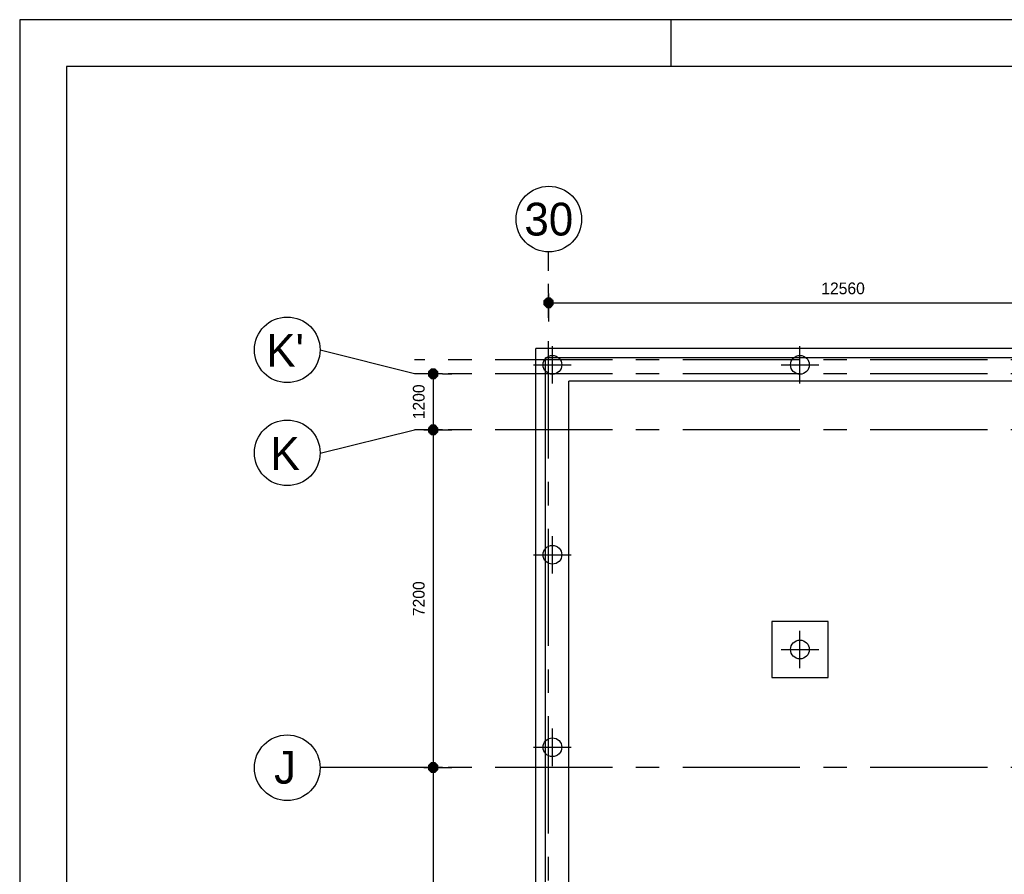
# Model space of a CAD drawing. Extents: x 9010 to 343255, y 15280 to 659207.
# Tile 12 of 76: x 9010 to 30013, y 81149 to 99380. Entities that reach past the tile are written whole.
import ezdxf
from ezdxf.enums import TextEntityAlignment as Align

# ---------------------------------------------------------------- set-up
doc = ezdxf.new("R2010")
doc.units = 0
doc.header["$LTSCALE"] = 100
doc.linetypes.add('CENTER2', pattern=[11.25, 7.5, -1.25, 1.25, -1.25])
doc.linetypes.add('CENTERX2', pattern=[40, 25, -5, 5, -5])
doc.layers.get('0').update_dxf_attribs({"linetype": 'CONTINUOUS'})
doc.layers.get('DEFPOINTS').update_dxf_attribs({"linetype": 'CONTINUOUS'})
for name, color, linetype in [('00KAD025', 2, 'CONTINUOUS'), ('00KAD070', 5, 'CONTINUOUS'), ('19', 2, 'CONTINUOUS'), ('BL$2----', 7, 'CONTINUOUS'), ('BOUW', 8, 'CONTINUOUS'), ('PAAL_CONT', 1, 'CONTINUOUS'), ('PAAL_HART', 7, 'CONTINUOUS'), ('PAAL_TEKST', 2, 'CONTINUOUS'), ('STRAMIEN', 1, 'CENTER2')]:
    doc.layers.add(name, color=color, linetype=linetype)
doc.styles.add('2MM', font='STRUCT01.shx', dxfattribs={"height": 250})
doc.styles.add('5MM', font='STRUCT01.shx', dxfattribs={"height": 1000})
doc.styles.add('VAR', font='STRUCT01.shx')
doc.dimstyles.new('ASTR_NORM-200-2-0', dxfattribs={"dimscale": 200, "dimtxt": 2.5, "dimasz": 0.5, "dimexe": 1.25, "dimexo": 0.625, "dimgap": 0.9, "dimtad": 1, "dimdec": 0, "dimrnd": 1, "dimtxsty": '2MM', "dimblk": 'A-DIMDOT', "dimcen": 2.5, "dimse1": 1, "dimse2": 1, "dimclrt": 2, "dimazin": 3, "dimtfac": 1, "dimtdec": 4, "dimtix": 1, "dimtmove": 0, "dimatfit": 3, "dimtvp": 1, "dimtolj": 1, "dimtzin": 0})
doc.dimstyles.new('DIM_ORG', dxfattribs={"dimscale": 50, "dimtxt": 2.5, "dimasz": 0.5, "dimexe": 1.25, "dimexo": 0.625, "dimgap": 0.9, "dimtad": 1, "dimdec": 0, "dimrnd": 1, "dimtxsty": '2MM', "dimblk": 'A-DIMDOT', "dimcen": 2.5, "dimse1": 1, "dimse2": 1, "dimclrt": 2, "dimazin": 3, "dimtfac": 1, "dimtdec": 4, "dimtix": 1, "dimtmove": 0, "dimatfit": 3, "dimtvp": 1, "dimtolj": 1, "dimtzin": 0})

# ---------------------------------------------------------------- blocks, each defined once
blk = doc.blocks.new('A0-HOR')
at = {"layer": '00KAD025', "linetype": 'CONTINUOUS'}
for p, q in [((1189, 841), (0, 841)), ((0, 841), (0, 0)), ((139, 831), (139, 841))]:
    blk.add_line(p, q, dxfattribs=at)
at = {"layer": '00KAD070', "linetype": 'CONTINUOUS'}
for p, q in [((1179, 831), (10, 831)), ((10, 831), (10, 10))]:
    blk.add_line(p, q, dxfattribs=at)
blk = doc.blocks.new('K-PAAL8')
at = {"layer": 'PAAL_CONT'}
blk.add_circle((0, 0), 0.5, dxfattribs=at)
at = {"layer": 'PAAL_HART'}
for p, q in [((0, -1), (0, 1)), ((-1, 0), (1, 0))]:
    blk.add_line(p, q, dxfattribs=at)
at = {"layer": 'PAAL_TEKST', "style": 'VAR', "flags": 1}
for tag, p in [('AFHAKHOOGTE', (0.402, 0.516)), ('INHEINIVO', (0.402, 0.201)), ('LENGTE', (0.402, -0.114)), ('NUMMER', (0.402, -0.429))]:
    blk.add_attdef(tag, p, '', height=0.2, dxfattribs=at)
blk = doc.blocks.new('*X17')
at = {"color": 0}
for p, q in [((38.28, 21.2), (40, 21.2)), ((38.48, 21.4), (39.8, 21.4)), ((38.68, 21.6), (39.6, 21.6)), ((38.14, 21), (40.14, 21)), ((38.14, 20.8), (40.14, 20.8)), ((38.14, 20.6), (40.14, 20.6)), ((38.14, 20.4), (40.14, 20.4)), ((38.17, 20.2), (40.11, 20.2)), ((38.37, 20), (39.91, 20)), ((38.57, 19.8), (39.71, 19.8))]:
    blk.add_line(p, q, dxfattribs=at)
blk = doc.blocks.new('A-DIMDOT')
for p, q in [((0, 2), (0, 4)), ((0, -2), (0, 2)), ((0, -2), (0, -4))]:
    blk.add_line(p, q)
blk.add_lwpolyline([(-0.42, 0.99), (-1, 0.4), (-1, -0.43), (-0.42, -1.01), (0.41, -1.01), (1, -0.43), (1, 0.4), (0.41, 0.99)], close=True)
blk.add_blockref('*X17', (-39.14, -20.66))
blk = doc.blocks.new('*D28')
at = {"layer": '19', "color": 0}
blk.add_line((20393, 93342), (32753, 93342), dxfattribs=at)
at = {"layer": 'DEFPOINTS', "color": 0}
for p in [(20293, 94442), (32853, 94442), (32853, 93342)]:
    blk.add_point(p, dxfattribs=at)
at = {"layer": '19', "color": 0, "xscale": 100, "yscale": 100, "zscale": 100, "rotation": 180}
blk.add_blockref('A-DIMDOT', (20293, 93342), dxfattribs=at)
at = {"layer": '19', "color": 0, "xscale": 100, "yscale": 100, "zscale": 100}
blk.add_blockref('A-DIMDOT', (32853, 93342), dxfattribs=at)
at = {"layer": '19', "color": 2, "insert": (26573, 93647), "char_height": 250, "attachment_point": 5, "style": '2MM'}
blk.add_mtext('\\A1;12560', dxfattribs=at)
blk = doc.blocks.new('*D29')
at = {"layer": '19', "color": 0}
blk.add_line((17829, 83328), (17829, 74528), dxfattribs=at)
at = {"layer": 'DEFPOINTS', "color": 0}
for p in [(15418, 83428), (15418, 74428), (17829, 74428)]:
    blk.add_point(p, dxfattribs=at)
at = {"layer": '19', "color": 0, "xscale": 100, "yscale": 100, "zscale": 100}
for p, rotation in [((17829, 83428), 90), ((17829, 74428), 270)]:
    blk.add_blockref('A-DIMDOT', p, dxfattribs=dict(at, rotation=rotation))
at = {"layer": '19', "color": 2, "insert": (17524, 78928), "char_height": 250, "attachment_point": 5, "rotation": 90, "style": '2MM'}
blk.add_mtext('\\A1;9000', dxfattribs=at)
blk = doc.blocks.new('*D34')
at = {"layer": '19', "color": 0}
blk.add_line((17829, 90528), (17829, 83528), dxfattribs=at)
at = {"layer": 'DEFPOINTS', "color": 0}
for p in [(15418, 90628), (15418, 83428), (17829, 83428)]:
    blk.add_point(p, dxfattribs=at)
at = {"layer": '19', "color": 0, "xscale": 100, "yscale": 100, "zscale": 100}
for p, rotation in [((17829, 90628), 90), ((17829, 83428), 270)]:
    blk.add_blockref('A-DIMDOT', p, dxfattribs=dict(at, rotation=rotation))
at = {"layer": '19', "color": 2, "insert": (17524, 87028), "char_height": 250, "attachment_point": 5, "rotation": 90, "style": '2MM'}
blk.add_mtext('\\A1;7200', dxfattribs=at)
blk = doc.blocks.new('*D35')
at = {"layer": '19', "color": 0}
blk.add_line((17829, 91728), (17829, 90728), dxfattribs=at)
at = {"layer": 'DEFPOINTS', "color": 0}
for p in [(15418, 91828), (15418, 90628), (17829, 90628)]:
    blk.add_point(p, dxfattribs=at)
at = {"layer": '19', "color": 0, "xscale": 100, "yscale": 100, "zscale": 100}
for p, rotation in [((17829, 91828), 90), ((17829, 90628), 270)]:
    blk.add_blockref('A-DIMDOT', p, dxfattribs=dict(at, rotation=rotation))
at = {"layer": '19', "color": 2, "insert": (17524, 91228), "char_height": 250, "attachment_point": 5, "rotation": 90, "style": '2MM'}
blk.add_mtext('\\A1;1200', dxfattribs=at)

msp = doc.modelspace()

# ---------------------------------------------------------------- linework, layer by layer
at = {"layer": 'BOUW', "linetype": 'CONTINUOUS'}
for p, q in [((20023.3, 79657.6), (20023.3, 92367.6)), ((49592.9, 92367.6), (20023.3, 92367.6)), ((20223.3, 79657.6), (20223.3, 92167.6)), ((49392.9, 92167.6), (20223.3, 92167.6)), ((20723.3, 79947.6), (20723.3, 91667.6)), ((41462.9, 91667.6), (20723.3, 91667.6))]:
    msp.add_line(p, q, dxfattribs=at)
msp.add_lwpolyline([(25052.9, 85345.1), (26252.9, 85345.1), (26252.9, 86545.1), (25052.9, 86545.1)], close=True, dxfattribs=at)
at = {"layer": 'STRAMIEN', "linetype": 'CENTERX2'}
for p, q in [((20292.9, 54019.6), (20292.9, 94441.5)), ((17429.4, 91827.8), (15417.8, 92327.6)), ((17429.4, 90627.3), (15417.8, 90127.6))]:
    msp.add_line(p, q, dxfattribs=at)
for points in [[(97652.9, 92127.6), (17430.3, 92127.6)], [(97652.9, 91827.6), (17430.3, 91827.6)], [(97652.9, 90627.6), (17430.3, 90627.6)], [(97652.9, 83427.6), (15417.8, 83427.6)]]:
    msp.add_lwpolyline(points, dxfattribs=at)
at = {"layer": 'STRAMIEN', "linetype": 'CONTINUOUS'}
for centre in [(20296.8, 95126.1), (14716.5, 92337.4), (14716.5, 90140.2), (14716.5, 83421.8)]:
    msp.add_circle(centre, 700, dxfattribs=at)

# ---------------------------------------------------------------- block references
at = {"layer": 'BL$2----', "xscale": 100, "yscale": 100, "zscale": 100}
msp.add_blockref('A0-HOR', (9010.1, 15280.4), dxfattribs=at)
at = {"layer": 'BOUW', "linetype": 'CONTINUOUS', "xscale": 400, "yscale": 400, "zscale": 400}
for p in [(20373.3, 92017.6), (25652.9, 92017.6), (20373.3, 87965.9), (25652.9, 85945.1), (20373.3, 83859.3)]:
    msp.add_blockref('K-PAAL8', p, dxfattribs=at)

# ---------------------------------------------------------------- texts
at = {"layer": 'STRAMIEN', "linetype": 'CENTERX2', "style": '5MM'}
msp.add_text('30', height=700, dxfattribs=at).set_placement((20296.8, 95126.1), align=Align.MIDDLE)
at = {"layer": 'STRAMIEN', "linetype": 'CONTINUOUS', "style": '5MM'}
for s, p in [("K'", (14671.4, 92327.6)), ('K', (14671.4, 90127.6)), ('J', (14671.4, 83427.6))]:
    msp.add_text(s, height=700, dxfattribs=at).set_placement(p, align=Align.MIDDLE)

# ---------------------------------------------------------------- dimensions: what is measured, and where the dimension line sits
at = {"layer": '19', "color": 2}
dim = msp.add_linear_dim(base=(32852.9, 93341.5), p1=(20292.9, 94441.5), p2=(32852.9, 94441.5), dimstyle='ASTR_NORM-200-2-0', override={"dimzin": 0}, dxfattribs=at)
dim.commit()
dim.dimension.update_dxf_attribs({"geometry": '*D28', "text_midpoint": (26572.9, 93646.5)})
at = {"layer": '19'}
for base, p1, p2, picture, middle in [((17829.4, 90627.6), (15417.8, 91827.6), (15417.8, 90627.6), '*D35', (17524.4, 91227.6)), ((17829.4, 83427.6), (15417.8, 90627.6), (15417.8, 83427.6), '*D34', (17524.4, 87027.6)), ((17829.4, 74427.6), (15417.8, 83427.6), (15417.8, 74427.6), '*D29', (17524.4, 78927.6))]:
    dim = msp.add_linear_dim(base=base, p1=p1, p2=p2, angle=90, dimstyle='DIM_ORG', override={"dimscale": 200}, dxfattribs=at)
    dim.commit()
    dim.dimension.update_dxf_attribs({"geometry": picture, "text_midpoint": middle})

doc.saveas('drawing.dxf')
